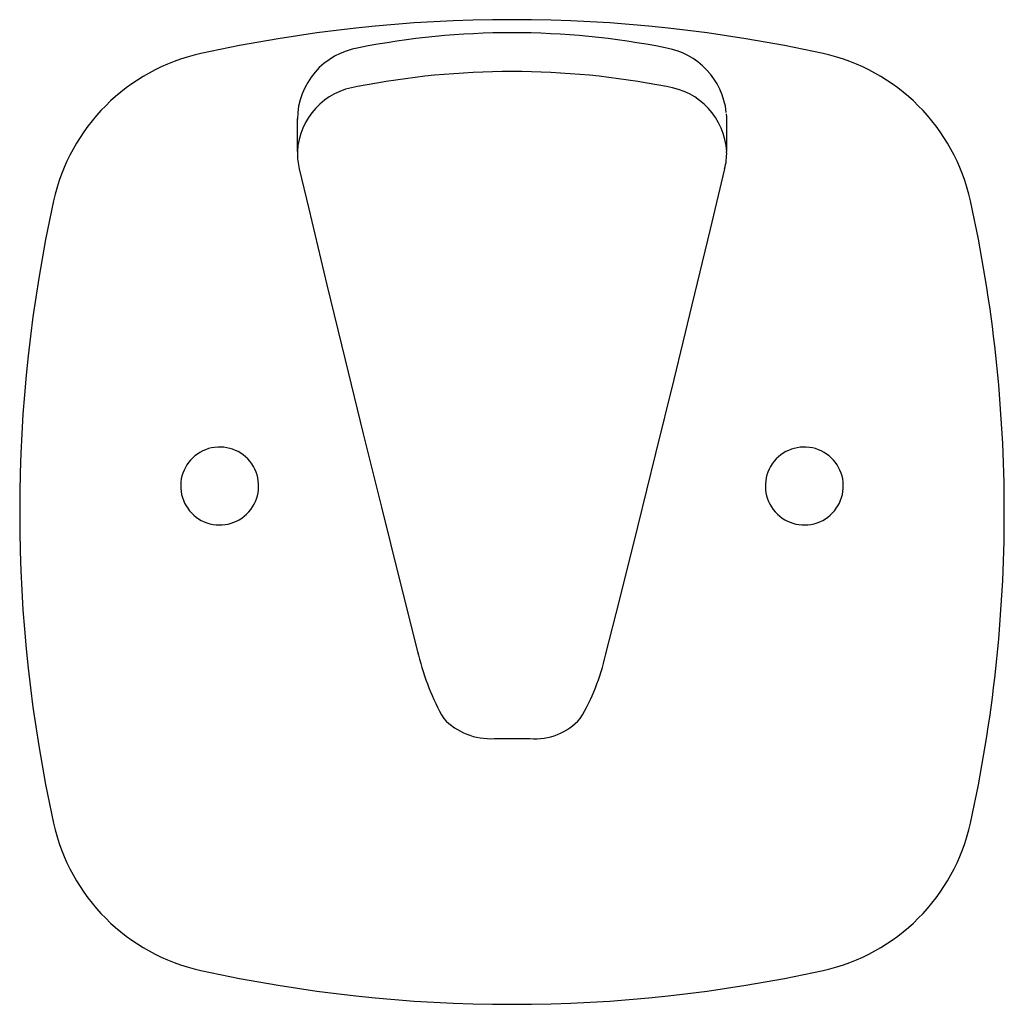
# Model space of a CAD drawing. Header units: millimetres. Extents: x 648.5443 to 648.6201, y 210.5083 to 210.5841.
import ezdxf

# ---------------------------------------------------------------- set-up
doc = ezdxf.new("R2010")
doc.units = ezdxf.units.MM
doc.layers.add('SANINDUSA', color=3, linetype='Continuous')

msp = doc.modelspace()

# ---------------------------------------------------------------- linework, layer by layer
at = {"layer": 'SANINDUSA'}
for p, q in [((648.5656492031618, 210.576462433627), (648.5656492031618, 210.5739198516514)), ((648.5987098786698, 210.5739198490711), (648.5987098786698, 210.576462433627)), ((648.5469021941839, 210.5701303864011), (648.5468968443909, 210.5701315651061)), ((648.5807987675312, 210.5287476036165), (648.5835603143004, 210.5287476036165))]:
    msp.add_line(p, q, dxfattribs=at)
at = {"layer": 'SANINDUSA', "flags": 128}
for points in [[(648.5987017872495, 210.5764684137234), (648.5987079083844, 210.5766056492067), (648.5986856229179, 210.5768296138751)], [(648.5656596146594, 210.5739189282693), (648.5656771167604, 210.573356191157), (648.5658047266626, 210.5726016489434)], [(648.565804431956, 210.5725958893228), (648.5665404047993, 210.569506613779), (648.5679390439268, 210.5636779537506), (648.5693369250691, 210.5579077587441), (648.5707337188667, 210.5521973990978), (648.572129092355, 210.5465482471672), (648.5735227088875, 210.5409616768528), (648.5749142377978, 210.5354390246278), (648.5749836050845, 210.5351662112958)], [(648.5893779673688, 210.5351797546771), (648.590465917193, 210.5394859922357), (648.5918590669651, 210.5450559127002), (648.5932540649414, 210.5506887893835), (648.5946505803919, 210.556383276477), (648.5960482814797, 210.5621380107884), (648.5974468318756, 210.5679515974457), (648.5985546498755, 210.5725958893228)]]:
    msp.add_lwpolyline(points, dxfattribs=at)
at = {"layer": 'SANINDUSA'}
for centre, radius, start, end in [((648.5821795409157, 210.4727858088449), 0.1112893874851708, 77.5746999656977, 102.4253000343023), ((648.5821795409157, 210.5224954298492), 0.0605744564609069, 78.77156410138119, 101.2284358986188), ((648.5712725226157, 210.5763686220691), 0.0056124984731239, 99.10464366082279, 179.4145581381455), ((648.5930397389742, 210.5763189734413), 0.005669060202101, 6.327666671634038, 80.50751642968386), ((648.5614374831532, 210.5669278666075), 0.0148893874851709, 102.4253000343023, 167.5746999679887), ((648.6029215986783, 210.5669278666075), 0.0148893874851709, 12.42530003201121, 77.5746999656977), ((648.5821795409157, 210.5185944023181), 0.0614895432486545, 78.85272057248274, 101.1472794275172), ((648.570982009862, 210.5736423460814), 0.0053264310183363, 97.44689143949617, 177.0219645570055), ((648.5933485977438, 210.5736051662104), 0.0053670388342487, 3.39182800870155, 82.30313812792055), ((648.5946207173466, 210.5737172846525), 0.0040807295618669, 344.0629967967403, 2.886457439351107), ((648.6555795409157, 210.5461858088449), 0.1112893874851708, 167.5746999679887, 192.4253000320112), ((648.5087795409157, 210.5461858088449), 0.1112893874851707, 0, 12.42530003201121), ((648.5596795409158, 210.5481858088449), 0.0030000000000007, 106.5979174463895, 251.0126153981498), ((648.5596795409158, 210.5481858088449), 0.003, 251.0126153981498, 106.5979174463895), ((648.6046795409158, 210.5481858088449), 0.003, 73.40208255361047, 288.9873846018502), ((648.6046795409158, 210.5481858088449), 0.0030000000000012, 288.9873846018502, 73.40208255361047), ((648.5087795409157, 210.5461858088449), 0.1112893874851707, 347.5746999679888, 0), ((648.5938893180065, 210.5398413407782), 0.0194751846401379, 193.8898290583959, 209.3917938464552), ((648.5729835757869, 210.5388421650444), 0.0167984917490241, 329.3694543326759, 347.4072241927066), ((648.5805252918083, 210.5337209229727), 0.0049808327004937, 223.6431212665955, 273.1474432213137), ((648.5839463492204, 210.5334366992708), 0.0047049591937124, 265.2936757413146, 317.9157597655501), ((648.5614374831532, 210.5254437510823), 0.0148893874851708, 192.4253000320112, 257.5746999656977), ((648.6029215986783, 210.5254437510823), 0.0148893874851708, 282.4253000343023, 347.5746999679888), ((648.5821795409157, 210.6195858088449), 0.1112893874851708, 257.5746999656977, 282.4253000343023)]:
    msp.add_arc(centre, radius, start, end, dxfattribs=at)

doc.saveas('drawing.dxf')
